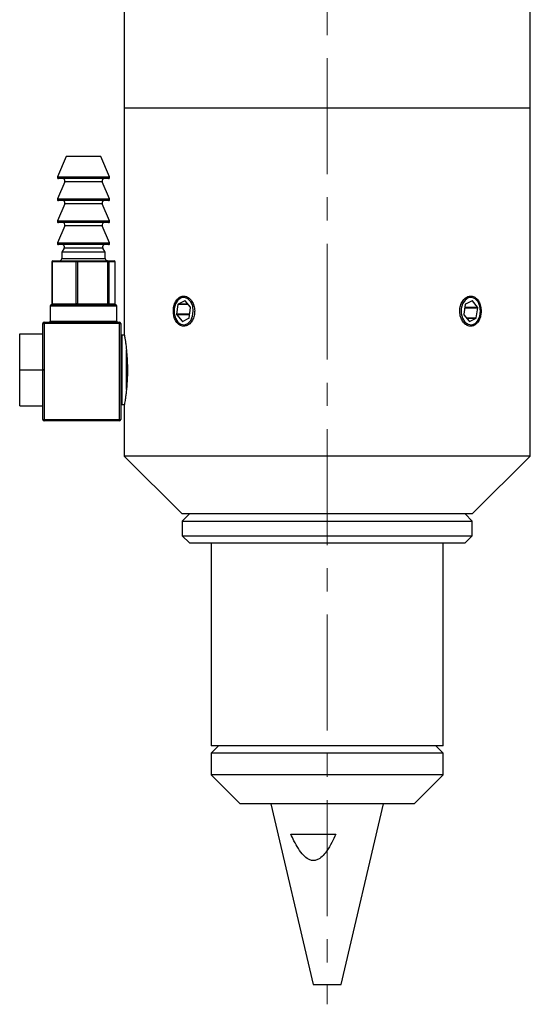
# Model space of a CAD drawing. Header units: inches. Extents: x 1.7 to 27.4, y 0.6 to 20.9.
# Tile 3 of 4: x 24.2 to 26.4, y 6.5 to 10.7. Entities that reach past the tile are written whole.
import ezdxf

# ---------------------------------------------------------------- set-up
doc = ezdxf.new("R2010")
doc.units = ezdxf.units.IN
doc.header["$MEASUREMENT"] = 0
doc.linetypes.add('CENTERX2', pattern=[0.8, 0.5, -0.1, 0.1, -0.1])

msp = doc.modelspace()

# ---------------------------------------------------------------- linework, layer by layer
at = {"color": 7, "linetype": 'CENTERX2', "lineweight": 18}
msp.add_line((25.5254, 15.3692), (25.5254, 6.4885), dxfattribs=at)
at = {"color": 7, "linetype": 'Continuous', "lineweight": 25}
for p, q in [((24.6504, 11.9495), (24.6504, 10.3533)), ((26.4004, 10.3533), (26.4004, 11.9495)), ((24.6504, 10.3533), (24.6504, 9.3816)), ((26.4004, 10.3533), (24.6504, 10.3533)), ((26.4004, 8.8533), (26.4004, 10.3533)), ((24.4004, 10.1453), (24.3631, 10.0572)), ((24.5504, 10.1453), (24.4004, 10.1453)), ((24.5876, 10.0572), (24.5504, 10.1453)), ((24.3945, 10.0364), (24.3631, 9.9622)), ((24.583, 10.0503), (24.3677, 10.0503)), ((24.5876, 9.9622), (24.5563, 10.0364)), ((24.3945, 9.9414), (24.3631, 9.8672)), ((24.583, 9.9553), (24.3677, 9.9553)), ((24.5876, 9.8672), (24.5563, 9.9414)), ((24.583, 9.8603), (24.3677, 9.8603)), ((24.3945, 9.8464), (24.3631, 9.7722)), ((24.5876, 9.7722), (24.5563, 9.8464)), ((24.583, 9.7653), (24.3677, 9.7653)), ((24.3918, 9.7503), (24.3816, 9.7326)), ((24.3816, 9.7326), (24.3816, 9.7053)), ((24.5691, 9.7326), (24.3816, 9.7326)), ((24.5691, 9.7326), (24.559, 9.7503)), ((24.5691, 9.7053), (24.5691, 9.7326)), ((24.3388, 9.6903), (24.3388, 9.5103)), ((24.4439, 9.6903), (24.3405, 9.6903)), ((24.3405, 9.6903), (24.3405, 9.5103)), ((24.3438, 9.6953), (24.4472, 9.6953)), ((24.4439, 9.5103), (24.4439, 9.6903)), ((24.4488, 9.6903), (24.4439, 9.6903)), ((24.4472, 9.6953), (24.5788, 9.6953)), ((24.4488, 9.6903), (24.4488, 9.5103)), ((24.5803, 9.6903), (24.4488, 9.6903)), ((24.5788, 9.6953), (24.607, 9.6953)), ((24.5803, 9.5103), (24.5803, 9.6903)), ((24.5837, 9.6903), (24.5803, 9.6903)), ((24.5837, 9.6903), (24.5837, 9.5103)), ((24.6119, 9.6903), (24.5837, 9.6903)), ((24.6119, 9.5103), (24.6119, 9.6903)), ((24.612, 9.5103), (24.612, 9.6903)), ((24.912, 9.5226), (24.8831, 9.5084)), ((24.9358, 9.4947), (24.9133, 9.5222)), ((26.1494, 9.5226), (26.1205, 9.5084)), ((26.1732, 9.4947), (26.1508, 9.5222)), ((24.3314, 9.5003), (24.3314, 9.4353)), ((24.3364, 9.5053), (24.6144, 9.5053)), ((24.3405, 9.5103), (24.4439, 9.5103)), ((24.4488, 9.5103), (24.4439, 9.5103)), ((24.4488, 9.5103), (24.5803, 9.5103)), ((24.5837, 9.5103), (24.5803, 9.5103)), ((24.5837, 9.5103), (24.6119, 9.5103)), ((24.6194, 9.4353), (24.6194, 9.5003)), ((24.8822, 9.5069), (24.8764, 9.4645)), ((24.9304, 9.4493), (24.9363, 9.4928)), ((26.1196, 9.5069), (26.1139, 9.4645)), ((26.1678, 9.4493), (26.1737, 9.4928)), ((24.3054, 9.4303), (24.6304, 9.4303)), ((24.3054, 9.4253), (24.3054, 9.4303)), ((24.6304, 9.4303), (24.6304, 9.4253)), ((24.8769, 9.4626), (24.9, 9.4344)), ((24.9014, 9.434), (24.9295, 9.4478)), ((26.1143, 9.4626), (26.1374, 9.4344)), ((26.1388, 9.434), (26.1669, 9.4478)), ((24.3004, 9.2278), (24.3004, 9.4253)), ((24.3004, 9.4253), (24.3054, 9.4253)), ((24.3054, 9.4253), (24.3054, 9.0103)), ((24.6304, 9.4253), (24.3054, 9.4253)), ((24.6304, 9.0103), (24.6304, 9.4253)), ((24.6304, 9.4253), (24.6354, 9.4253)), ((24.6354, 9.4253), (24.6354, 9.0103)), ((24.2004, 9.2253), (24.2004, 9.3808)), ((24.2004, 9.3808), (24.3004, 9.3808)), ((24.6515, 9.3753), (24.6404, 9.3753)), ((24.2004, 9.0698), (24.2004, 9.2253)), ((24.2004, 9.2253), (24.3006, 9.2253)), ((24.3004, 9.0103), (24.3004, 9.2227)), ((24.2004, 9.0698), (24.3004, 9.0698)), ((24.6404, 9.0753), (24.6515, 9.0753)), ((24.6504, 9.0693), (24.6504, 8.8533)), ((24.3004, 9.0103), (24.3054, 9.0103)), ((24.3054, 9.0053), (24.3054, 9.0103)), ((24.3054, 9.0103), (24.6304, 9.0103)), ((24.6304, 9.0053), (24.3054, 9.0053)), ((24.6304, 9.0103), (24.6304, 9.0053)), ((24.6304, 9.0103), (24.6354, 9.0103)), ((24.6504, 8.8533), (24.9004, 8.6033)), ((26.4004, 8.8533), (24.6504, 8.8533)), ((26.1504, 8.6033), (26.4004, 8.8533)), ((24.9316, 8.6033), (24.9004, 8.572)), ((26.1504, 8.6033), (24.9004, 8.6033)), ((26.1504, 8.572), (26.1191, 8.6033)), ((24.9004, 8.572), (24.9004, 8.5095)), ((24.9004, 8.572), (25.7107, 8.572)), ((25.7107, 8.572), (26.1504, 8.572)), ((26.1504, 8.5095), (26.1504, 8.572)), ((24.9004, 8.5095), (24.9316, 8.4783)), ((24.9004, 8.5095), (25.7107, 8.5095)), ((25.7107, 8.5095), (26.1504, 8.5095)), ((26.1191, 8.4783), (26.1504, 8.5095)), ((24.9316, 8.4783), (25.7015, 8.4783)), ((25.0254, 8.4783), (25.0254, 7.6033)), ((25.7015, 8.4783), (26.1191, 8.4783)), ((26.0254, 7.6033), (26.0254, 8.4783)), ((25.0566, 7.6033), (25.0254, 7.572)), ((26.0254, 7.6033), (25.0254, 7.6033)), ((26.0254, 7.572), (25.9941, 7.6033)), ((25.0254, 7.572), (25.0254, 7.4783)), ((26.0254, 7.572), (25.0254, 7.572)), ((26.0254, 7.4783), (26.0254, 7.572)), ((25.0254, 7.4783), (25.1504, 7.3533)), ((25.9441, 7.4783), (25.0254, 7.4783)), ((25.9004, 7.3533), (26.0254, 7.4783)), ((26.0254, 7.4783), (25.9441, 7.4783)), ((25.8394, 7.3533), (25.1504, 7.3533)), ((25.2829, 7.3533), (25.4651, 6.5733)), ((25.5856, 6.5733), (25.7679, 7.3533)), ((25.9004, 7.3533), (25.8394, 7.3533)), ((25.3685, 7.2223), (25.5632, 7.2223)), ((25.4651, 6.5733), (25.5856, 6.5733))]:
    msp.add_line(p, q, dxfattribs=at)
at = {"color": 8, "linetype": 'Continuous', "lineweight": 25}
for p, q in [((24.3631, 10.0572), (24.5591, 10.0572)), ((24.5563, 10.0364), (24.3945, 10.0364)), ((24.5591, 10.0572), (24.5876, 10.0572)), ((24.3631, 9.9622), (24.5591, 9.9622)), ((24.5563, 9.9414), (24.3945, 9.9414)), ((24.5591, 9.9622), (24.5876, 9.9622)), ((24.3631, 9.8672), (24.5591, 9.8672)), ((24.5591, 9.8672), (24.5876, 9.8672)), ((24.5563, 9.8464), (24.3945, 9.8464)), ((24.3631, 9.7722), (24.5591, 9.7722)), ((24.5591, 9.7722), (24.5876, 9.7722)), ((24.559, 9.7503), (24.3918, 9.7503)), ((24.3405, 9.6903), (24.3388, 9.6903)), ((24.3816, 9.7053), (24.5453, 9.7053)), ((24.5453, 9.7053), (24.5691, 9.7053)), ((24.612, 9.6903), (24.6119, 9.6903)), ((24.9129, 9.5226), (24.912, 9.5226)), ((26.1486, 9.5222), (26.1508, 9.5222)), ((24.6194, 9.5003), (24.3314, 9.5003)), ((24.3405, 9.5103), (24.3388, 9.5103)), ((24.612, 9.5103), (24.6119, 9.5103)), ((24.9258, 9.5069), (24.8822, 9.5069)), ((24.9246, 9.5084), (24.8831, 9.5084)), ((26.1177, 9.4928), (26.1737, 9.4928)), ((26.118, 9.4947), (26.1732, 9.4947)), ((24.3314, 9.4353), (24.6194, 9.4353)), ((24.9324, 9.4645), (24.8764, 9.4645)), ((24.9322, 9.4626), (24.8769, 9.4626)), ((24.9021, 9.4344), (24.9, 9.4344)), ((26.1252, 9.4493), (26.1678, 9.4493)), ((26.1265, 9.4478), (26.1669, 9.4478)), ((26.1379, 9.434), (26.1388, 9.434)), ((24.6404, 9.3753), (24.6404, 9.0753)), ((24.6604, 9.1404), (24.6604, 9.3109))]:
    msp.add_line(p, q, dxfattribs=at)
at = {"color": 7, "linetype": 'Continuous', "lineweight": 25, "flags": 128}
for points in [[(24.4472, 9.6953), (24.4475, 9.6952), (24.4478, 9.6949), (24.4481, 9.6944), (24.4483, 9.6938), (24.4485, 9.6931), (24.4486, 9.6922), (24.4487, 9.6913), (24.4488, 9.6903)], [(24.5788, 9.6953), (24.5791, 9.6952), (24.5794, 9.6949), (24.5797, 9.6944), (24.5799, 9.6938), (24.5801, 9.6931), (24.5802, 9.6922), (24.5803, 9.6913), (24.5803, 9.6903)], [(24.8656, 9.4894), (24.8656, 9.4677), (24.8711, 9.4474), (24.8813, 9.4313), (24.8951, 9.4216), (24.9103, 9.4195), (24.9251, 9.4253), (24.9374, 9.4383), (24.9455, 9.4567), (24.9484, 9.478), (24.9457, 9.4994), (24.9376, 9.5179), (24.9254, 9.531), (24.9107, 9.5371), (24.8954, 9.5352), (24.8816, 9.5256), (24.8713, 9.5096), (24.8656, 9.4894)], [(26.1031, 9.4894), (26.103, 9.4677), (26.1085, 9.4474), (26.1188, 9.4313), (26.1325, 9.4216), (26.1478, 9.4195), (26.1625, 9.4253), (26.1748, 9.4383), (26.183, 9.4567), (26.1859, 9.478), (26.1831, 9.4994), (26.1751, 9.5179), (26.1629, 9.531), (26.1481, 9.5371), (26.1329, 9.5352), (26.1191, 9.5256), (26.1087, 9.5096), (26.1031, 9.4894)], [(24.4488, 9.5103), (24.4487, 9.5093), (24.4486, 9.5084), (24.4485, 9.5075), (24.4483, 9.5067), (24.4481, 9.5061), (24.4478, 9.5057), (24.4475, 9.5054), (24.4472, 9.5053)], [(24.5803, 9.5103), (24.5803, 9.5093), (24.5802, 9.5084), (24.5801, 9.5075), (24.5799, 9.5067), (24.5797, 9.5061), (24.5794, 9.5057), (24.5791, 9.5054), (24.5788, 9.5053)]]:
    msp.add_lwpolyline(points, dxfattribs=at)
at = {"color": 7, "linetype": 'Continuous', "lineweight": 25}
for centre, radius, start, end in [((24.3677, 10.0553), 0.005, 157.0723, 270), ((24.3853, 10.0403), 0.01, 337.0723, 90), ((24.5655, 10.0403), 0.01, 90, 202.9277), ((24.583, 10.0553), 0.005, 270, 22.9277), ((24.3677, 9.9603), 0.005, 157.0723, 270), ((24.3853, 9.9453), 0.01, 337.0723, 90), ((24.5655, 9.9453), 0.01, 90, 202.9277), ((24.583, 9.9603), 0.005, 270, 22.9277), ((24.3677, 9.8653), 0.005, 157.0723, 270), ((24.3853, 9.8503), 0.01, 337.0723, 90), ((24.5655, 9.8503), 0.01, 90, 202.9277), ((24.583, 9.8653), 0.005, 270, 22.9277), ((24.3677, 9.7703), 0.005, 157.0723, 270), ((24.583, 9.7703), 0.005, 270, 22.9277), ((24.3831, 9.7553), 0.01, 330.1419, 90), ((24.5676, 9.7553), 0.01, 90, 209.8581), ((24.3438, 9.6903), 0.005, 90, 180), ((24.3448, 9.691), 0.00443, 103.6559, 189.0421), ((24.3716, 9.7053), 0.01, 270, 0), ((24.4482, 9.691), 0.00443, 103.6559, 189.0421), ((24.5791, 9.7053), 0.01, 180, 270), ((24.5787, 9.6903), 0.00495, 359.4013, 89.3886), ((24.607, 9.6903), 0.005, 0, 90), ((24.6069, 9.6903), 0.00495, 359.4013, 89.3886), ((24.9124, 9.5216), 0.0011, 34.9132, 114.758), ((26.1499, 9.5216), 0.0011, 34.9132, 114.758), ((24.3364, 9.5003), 0.005, 90, 180), ((24.3438, 9.5103), 0.005, 180, 270), ((24.3448, 9.5096), 0.00443, 170.9579, 256.3441), ((24.4482, 9.5096), 0.00443, 170.9579, 256.3441), ((24.5787, 9.5102), 0.00495, 270.6114, 0.5987), ((24.607, 9.5103), 0.005, 270, 0), ((24.6069, 9.5102), 0.00495, 270.6114, 0.5987), ((24.6144, 9.5003), 0.005, 0, 90), ((24.8841, 9.5068), 0.0019, 121.2511, 175.8647), ((24.9338, 9.4932), 0.00247, 351.0012, 36.5924), ((26.1215, 9.5068), 0.0019, 121.2511, 175.8647), ((26.1713, 9.4932), 0.00247, 351.0012, 36.5924), ((24.3054, 9.4253), 0.005, 90, 180), ((24.3264, 9.4353), 0.005, 270, 360), ((24.6244, 9.4353), 0.005, 180, 270), ((24.6304, 9.4253), 0.005, 0, 90), ((24.8789, 9.4641), 0.00247, 171.0012, 216.5924), ((24.9009, 9.435), 0.0011, 214.9132, 294.758), ((24.9285, 9.4494), 0.0019, 301.2511, 355.8647), ((26.1163, 9.4641), 0.00247, 171.0012, 216.5924), ((26.1383, 9.435), 0.0011, 214.9132, 294.758), ((26.1659, 9.4494), 0.0019, 301.2511, 355.8647), ((24.6404, 9.3803), 0.005, 180, 270), ((24.6404, 9.0703), 0.005, 90, 180), ((24.3054, 9.0103), 0.005, 180, 270), ((24.6304, 9.0103), 0.005, 270, 0)]:
    msp.add_arc(centre, radius, start, end, dxfattribs=at)
for centre, start_param, end_param in [((24.3054, 9.2278), 1.570796, 1.871002), ((24.3054, 9.2227), 1.270591, 1.570796)]:
    msp.add_ellipse(centre, major_axis=(0, 0.00866), ratio=0.57735, start_param=start_param, end_param=end_param, dxfattribs=at)
for points, knots in [([(24.9067, 9.4133), (24.9119, 9.414), (24.9223, 9.4154), (24.9365, 9.4266), (24.9476, 9.4431), (24.954, 9.4637), (24.9549, 9.4858), (24.9502, 9.5072), (24.9405, 9.5252), (24.9271, 9.5381), (24.9117, 9.5441), (24.8961, 9.5428), (24.882, 9.5342), (24.871, 9.5193), (24.8639, 9.4998), (24.8616, 9.4779), (24.8641, 9.456), (24.8713, 9.4366), (24.8825, 9.422), (24.8949, 9.4144), (24.9034, 9.4136), (24.9067, 9.4133)], [0, 0, 0, 0, 0.053588, 0.107172, 0.160849, 0.214587, 0.268225, 0.321757, 0.375343, 0.429058, 0.482776, 0.536367, 0.589898, 0.643531, 0.697268, 0.750949, 0.804502, 0.858053, 0.911732, 0.96547, 1, 1, 1, 1]), ([(26.1883, 9.4783), (26.1882, 9.4819), (26.188, 9.4892), (26.1862, 9.4998), (26.1832, 9.5098), (26.1792, 9.5189), (26.1741, 9.527), (26.1682, 9.5336), (26.1615, 9.5386), (26.1543, 9.542), (26.1466, 9.5435), (26.1389, 9.5432), (26.1311, 9.541), (26.1237, 9.5371), (26.1167, 9.5315), (26.1106, 9.5244), (26.1052, 9.516), (26.1011, 9.5065), (26.0981, 9.4962), (26.0965, 9.4854), (26.0963, 9.4744), (26.0975, 9.4636), (26.1, 9.4531), (26.1038, 9.4434), (26.1088, 9.4346), (26.1148, 9.4271), (26.1215, 9.421), (26.1288, 9.4165), (26.1366, 9.4138), (26.1443, 9.413), (26.1521, 9.414), (26.1594, 9.4167), (26.1663, 9.4213), (26.1724, 9.4274), (26.1777, 9.435), (26.1821, 9.4438), (26.1854, 9.4537), (26.1873, 9.4629), (26.1882, 9.4712), (26.1883, 9.4759), (26.1883, 9.4783)], [0, 0, 0, 0, 0.0264123, 0.0535919, 0.0800038, 0.1071792, 0.1336368, 0.1608598, 0.1873458, 0.2146025, 0.2410386, 0.2682444, 0.2946304, 0.3217803, 0.3481937, 0.3753695, 0.4018452, 0.4290886, 0.4555646, 0.482812, 0.5092254, 0.5364065, 0.5627922, 0.5899403, 0.6163764, 0.643576, 0.670062, 0.6973175, 0.7237751, 0.7510036, 0.7773991, 0.8045602, 0.8309564, 0.8581146, 0.8845732, 0.9117973, 0.938283, 0.9655396, 0.9826682, 1, 1, 1, 1]), ([(24.6504, 9.3816), (24.6505, 9.3813), (24.6506, 9.3808), (24.6516, 9.3746), (24.6533, 9.3644), (24.6555, 9.3504), (24.6579, 9.3328), (24.6602, 9.3121), (24.6623, 9.2887), (24.664, 9.2598), (24.6643, 9.2381), (24.6645, 9.2253)], [0, 0, 0, 0, 0.0952825, 0.2027253, 0.307021, 0.4142658, 0.51993, 0.628609, 0.7350575, 0.8446509, 1, 1, 1, 1]), ([(24.6645, 9.2253), (24.6644, 9.2167), (24.6643, 9.1992), (24.6631, 9.1739), (24.6613, 9.1499), (24.6591, 9.1281), (24.6567, 9.1087), (24.6544, 9.0928), (24.6524, 9.0803), (24.651, 9.0724), (24.6504, 9.0687), (24.6504, 9.0692), (24.6505, 9.0693)], [0, 0, 0, 0, 0.104679, 0.212424, 0.317094, 0.424743, 0.530467, 0.639214, 0.745615, 0.855165, 0.960426, 1, 1, 1, 1]), ([(25.5632, 7.2223), (25.5514, 7.1977), (25.5358, 7.1651), (25.5084, 7.1301), (25.4911, 7.115), (25.4732, 7.108), (25.4579, 7.1082), (25.4407, 7.1151), (25.4207, 7.1323), (25.4004, 7.1599), (25.3829, 7.1916), (25.3729, 7.2128), (25.3685, 7.2223)], [0, 0, 0, 0, 0.257049, 0.341073, 0.425641, 0.476097, 0.526894, 0.573048, 0.656459, 0.778079, 0.90032, 1, 1, 1, 1])]:
    msp.add_open_spline(points, degree=3, knots=knots, dxfattribs=at)

doc.saveas('drawing.dxf')
